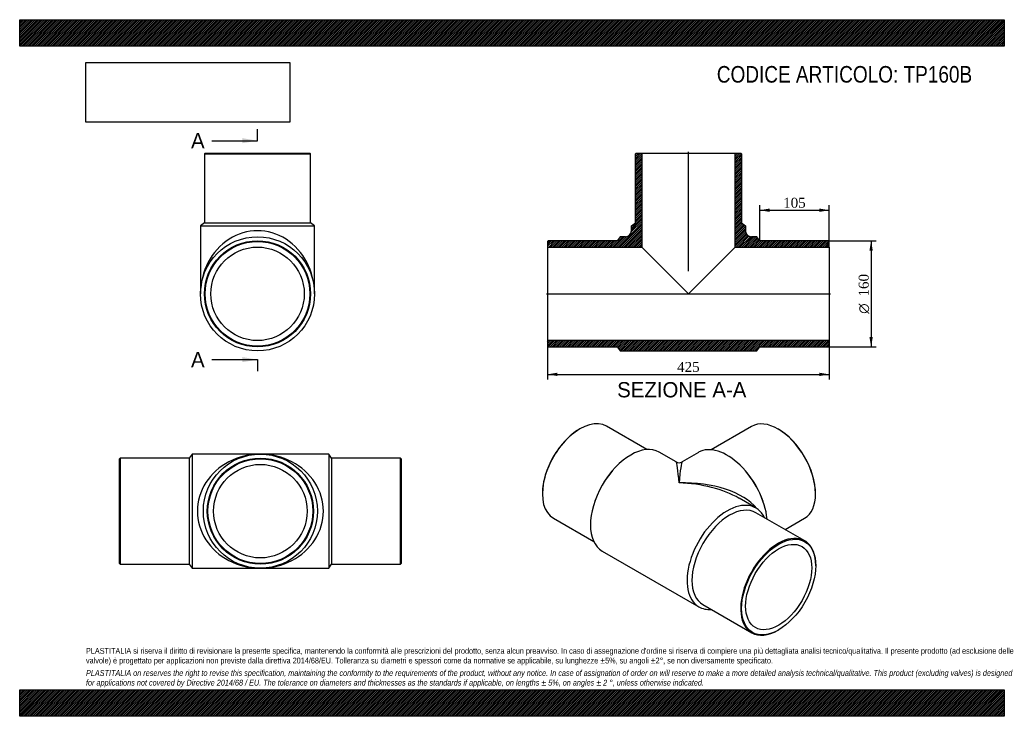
# Model space of a CAD drawing. Header units: millimetres. Extents: x 0 to 1485, y 0 to 1050.
import ezdxf
from ezdxf.enums import TextEntityAlignment as Align
from ezdxf.lldxf.tags import DXFTag

# ---------------------------------------------------------------- set-up
doc = ezdxf.new("R2010")
doc.units = ezdxf.units.MM
doc.header["$LTSCALE"] = 5
for name, color, linetype in [('Default', 7, 'Continuous'), ('DV4_Default', 7, 'Continuous'), ('TP160B', 7, 'Continuous')]:
    doc.layers.add(name, color=color, linetype=linetype)
doc.styles.add('SEACAD_Solid_Edge_ANSI', font='seans.ttf')
doc.styles.add('SEACAD_Solid_Edge_ANSI1_Symbols', font='semeca1.ttf')
doc.styles.add('SEACAD_Times_New_Roman', font='times.ttf')
tags = doc.linetypes.add('CENTER2', pattern=[28.575, 19.05, -3.175, 3.175, -3.175]).pattern_tags.tags
tags[10:11] = [DXFTag(74, 4), DXFTag(75, 0), DXFTag(340, '0'), DXFTag(46, 0.0), DXFTag(50, 0.0), DXFTag(44, 0.0), DXFTag(45, 0.0)]
tags[8:9] = [DXFTag(74, 4), DXFTag(75, 0), DXFTag(340, '0'), DXFTag(46, 0.0), DXFTag(50, 0.0), DXFTag(44, 0.0), DXFTag(45, 0.0)]
tags[6:7] = [DXFTag(74, 4), DXFTag(75, 0), DXFTag(340, '0'), DXFTag(46, 0.0), DXFTag(50, 0.0), DXFTag(44, 0.0), DXFTag(45, 0.0)]
tags[4:5] = [DXFTag(74, 4), DXFTag(75, 0), DXFTag(340, '0'), DXFTag(46, 0.0), DXFTag(50, 0.0), DXFTag(44, 0.0), DXFTag(45, 0.0)]
doc.dimstyles.new('ANSImm', dxfattribs={"dimtxt": 15, "dimasz": 15, "dimexe": 7.5, "dimexo": 0, "dimgap": 3.75, "dimtad": 1, "dimdsep": 46, "dimtxsty": 'SEACAD_Times_New_Roman', "dimblk1": '_SE_FILLED', "dimblk2": '_SE_FILLED', "dimsah": 1, "dimcen": 7.5, "dimazin": 0, "dimtfac": 0.85, "dimtdec": 3, "dimtofl": 0, "dimtmove": 0, "dimatfit": 3, "dimfxl": 1, "dimarcsym": 0})
picture_1 = doc.add_image_def('image1.jpg', size_in_pixel=(4302, 1260))

# ---------------------------------------------------------------- blocks, each defined once
blk = doc.blocks.new('SE')
at = {"layer": 'TP160B', "color": 7, "linetype": 'Continuous'}
for p, q in [((151.5, 389.2), (150.5, 388.2)), ((150.5, 230.2), (150.5, 388.2)), ((151.5, 389.2), (151.5, 229.2)), ((255.5, 389.2), (151.5, 389.2)), ((260, 395.2), (255.5, 389.2)), ((255.5, 389.2), (255.5, 229.2)), ((260, 395.2), (260, 223.2)), ((363, 395.2), (260, 395.2)), ((466, 395.2), (363, 395.2)), ((466, 395.2), (466, 223.2)), ((470.5, 389.2), (466, 395.2)), ((470.5, 389.2), (470.5, 229.2)), ((574.5, 389.2), (470.5, 389.2)), ((574.5, 229.2), (574.5, 389.2)), ((575.5, 388.2), (574.5, 389.2)), ((575.5, 388.2), (575.5, 230.2)), ((150.5, 230.2), (151.5, 229.2)), ((151.5, 229.2), (255.5, 229.2)), ((255.5, 229.2), (260, 223.2)), ((260, 223.2), (363, 223.2)), ((363, 223.2), (466, 223.2)), ((466, 223.2), (470.5, 229.2)), ((470.5, 229.2), (574.5, 229.2)), ((574.5, 229.2), (575.5, 230.2))]:
    blk.add_line(p, q, dxfattribs=at)
for radius in [86, 80, 79, 70.5]:
    blk.add_circle((363, 309.2), radius, dxfattribs=at)
for major_axis in [(95, 0), (-95, 0)]:
    blk.add_ellipse((363, 309.2), major_axis=major_axis, ratio=0.905263, start_param=1.570796, end_param=4.712389, dxfattribs=at)
blk = doc.blocks.new('SE1')
at = {"layer": 'TP160B', "color": 7, "linetype": 'Continuous'}
for p, q in [((844.9, 433.2), (844.2, 432.8)), ((945.9, 402), (884.9, 437.2)), ((1103.7, 436.9), (1042.7, 401.8)), ((1144.4, 432.6), (1143.7, 433)), ((990, 383.4), (964.6, 398.1)), ((1023.9, 397.8), (999, 383.4)), ((895.4, 371.8), (894.1, 370.3)), ((1094.5, 370.1), (1093.2, 371.6)), ((788.3, 336), (788.3, 335.2)), ((1110.3, 314), (1085, 328.6)), ((1200.2, 335), (1200.2, 335.8)), ((867.4, 324.1), (866.8, 322.2)), ((1121.8, 322), (1121.2, 323.9)), ((804.9, 298.6), (865.9, 263.4)), ((1184, 264.5), (1110.5, 306.9)), ((1154.5, 281.5), (1183.7, 298.4)), ((878.6, 249.1), (1024.3, 165)), ((1200.6, 227), (1200.6, 227.8)), ((1030.5, 168.4), (1104, 125.9)), ((1144, 129.9), (1144.7, 130.3))]:
    blk.add_line(p, q, dxfattribs=at)
blk.add_arc((994.5, 391.2), 9, 240.478, 299.8864, dxfattribs=at)
for centre, major_axis, ratio, start_param, end_param in [((844.9, 367.9), (40, 69.3), 0.57735, 0, 3.141593), ((1143.7, 367.7), (-40, 69.3), 0.57735, 3.141593, 6.283185), ((844.2, 368.3), (-39.5, -68.4), 0.57735, 3.926991, 5.497787), ((1144.4, 368.1), (39.5, -68.4), 0.57735, 0.785398, 2.356194), ((921.6, 323.6), (-43, -74.5), 0.57735, 3.141593, 6.283185), ((1066.9, 323.4), (-43, 74.5), 0.57735, 4.050996, 6.283185), ((994.5, 281.5), (4.6, -101.9), 0.042918, 2.328758, 3.114157), ((994.5, 281.5), (-4.6, -101.9), 0.042918, 3.169029, 3.954427), ((918.5, 325.4), (-40, -69.3), 0.57735, 4.372552, 5.052226), ((1070.1, 325.2), (-40, 69.3), 0.57735, 4.372552, 5.052226), ((994.5, 281.5), (-128, -5.3), 0.547996, 3.532857, 4.689898), ((994.5, 281.5), (-128, 5.3), 0.547996, 3.949482, 4.73488), ((1067.3, 239.5), (-43, -74.5), 0.57735, 2.765842, 6.283185), ((1070.5, 237.6), (-40, -69.3), 0.57735, 3.141593, 6.283185), ((1144, 195.2), (-40, -69.3), 0.57735, 2.356194, 6.283185), ((1067.3, 239.5), (-43, -74.5), 0.57735, 0, 0.37575), ((1144, 195.2), (-40, -69.3), 0.57735, 0, 0.785398)]:
    blk.add_ellipse(centre, major_axis=major_axis, ratio=ratio, start_param=start_param, end_param=end_param, dxfattribs=at)
for major_axis in [(39.5, 68.4), (-35.2, -61.1)]:
    blk.add_ellipse((1144.7, 194.8), major_axis=major_axis, ratio=0.57735, dxfattribs=at)
blk = doc.blocks.new('SE2')
at = {"layer": 'TP160B', "color": 7, "linetype": 'Continuous'}
for p, q in [((279.7, 848.8), (278.7, 847.8)), ((278.7, 847.8), (438.7, 847.8)), ((278.7, 847.8), (278.7, 743.8)), ((279.7, 848.8), (437.7, 848.8)), ((438.7, 847.8), (437.7, 848.8)), ((438.7, 743.8), (438.7, 847.8)), ((278.7, 743.8), (272.7, 739.3)), ((278.7, 743.8), (438.7, 743.8)), ((444.7, 739.3), (438.7, 743.8)), ((272.7, 739.3), (444.7, 739.3)), ((272.7, 739.3), (272.7, 636.8)), ((444.7, 636.8), (444.7, 739.3))]:
    blk.add_line(p, q, dxfattribs=at)
for radius in [86, 80, 79, 70.5]:
    blk.add_circle((358.7, 636.8), radius, dxfattribs=at)
blk.add_ellipse((358.7, 636.8), major_axis=(0, -95), ratio=0.905263, start_param=1.570796, end_param=4.712389, dxfattribs=at)
blk = doc.blocks.new('SE4')
at = {"color": 7, "linetype": 'Continuous', "style": 'SEACAD_Solid_Edge_ANSI'}
blk.add_text('A', height=23, dxfattribs=at).set_placement((258.4, 879.1), align=Align.TOP_LEFT)
blk = doc.blocks.new('SE5')
at = {"color": 7, "linetype": 'Continuous', "style": 'SEACAD_Solid_Edge_ANSI'}
blk.add_text('A', height=23, dxfattribs=at).set_placement((258.4, 549.1), align=Align.TOP_LEFT)
blk = doc.blocks.new('SEANNOT_GROUP')
at = {"linetype": 'Continuous'}
blk.add_hatch(color=7, dxfattribs=at).paths.add_polyline_path([(335.7, 863.8), (358.7, 867.6), (335.7, 871.5)])
at = {"color": 7, "linetype": 'Continuous'}
blk.add_lwpolyline([(289.7, 867.6), (358.7, 867.6)], dxfattribs=at)
blk = doc.blocks.new('SEANNOT_GROUP1')
at = {"linetype": 'Continuous'}
blk.add_hatch(color=7, dxfattribs=at).paths.add_polyline_path([(335.7, 533.8), (358.7, 537.6), (335.7, 541.5)])
at = {"color": 7, "linetype": 'Continuous'}
blk.add_lwpolyline([(289.7, 537.6), (358.7, 537.6)], dxfattribs=at)
blk = doc.blocks.new('SE3')
at = {"layer": 'Default', "color": 7, "linetype": 'CENTER2'}
for p, q in [((358.7, 867.6), (358.7, 884.9)), ((358.7, 537.6), (358.7, 520.4))]:
    blk.add_line(p, q, dxfattribs=at)
at = {"layer": 'Default', "color": 7, "linetype": 'CENTER2', "const_width": 0.0001}
blk.add_lwpolyline([(358.7, 867.6), (358.7, 537.6)], dxfattribs=at)
at = {"layer": 'Default'}
for name in ['SE4', 'SEANNOT_GROUP', 'SE5', 'SEANNOT_GROUP1']:
    blk.add_blockref(name, (0, 0), dxfattribs=at)
blk = doc.blocks.new('SE6')
at = {"layer": 'TP160B', "linetype": 'Continuous'}
h = blk.add_hatch(dxfattribs=at)
h.set_pattern_fill('LINE', scale=0.629921, angle=45, style=0)
edge = h.paths.add_edge_path()
edge.add_line((928.6, 743.8), (922.6, 739.3))
edge.add_line((922.6, 739.3), (922.6, 731.8))
edge.add_arc((913.6, 731.8), 9, 270, 360, ccw=False)
edge.add_line((913.6, 722.8), (905.6, 722.8))
edge.add_line((905.6, 722.8), (901.1, 716.8))
edge.add_line((901.1, 716.8), (797.1, 716.8))
edge.add_line((797.1, 716.8), (796.1, 715.8))
edge.add_line((796.1, 715.8), (796.1, 707.3))
edge.add_line((796.1, 707.3), (938.1, 707.3))
edge.add_line((938.1, 707.3), (938.1, 848.8))
edge.add_line((938.1, 848.8), (929.6, 848.8))
edge.add_line((929.6, 848.8), (928.6, 847.8))
edge.add_line((928.6, 847.8), (928.6, 743.8))
h = blk.add_hatch(dxfattribs=at)
h.set_pattern_fill('LINE', scale=0.629921, angle=45, style=0)
edge = h.paths.add_edge_path()
edge.add_line((1088.6, 743.8), (1088.6, 847.8))
edge.add_line((1088.6, 847.8), (1087.6, 848.8))
edge.add_line((1087.6, 848.8), (1079.1, 848.8))
edge.add_line((1079.1, 848.8), (1079.1, 707.3))
edge.add_line((1079.1, 707.3), (1221.1, 707.3))
edge.add_line((1221.1, 707.3), (1221.1, 715.8))
edge.add_line((1221.1, 715.8), (1220.1, 716.8))
edge.add_line((1220.1, 716.8), (1116.1, 716.8))
edge.add_line((1116.1, 716.8), (1111.6, 722.8))
edge.add_line((1111.6, 722.8), (1103.6, 722.8))
edge.add_arc((1103.6, 731.8), 9, 180, 270, ccw=False)
edge.add_line((1094.6, 731.8), (1094.6, 739.3))
edge.add_line((1094.6, 739.3), (1088.6, 743.8))
h = blk.add_hatch(dxfattribs=at)
h.set_pattern_fill('LINE', scale=0.629921, angle=45, style=0)
h.paths.add_polyline_path([(1221.1, 557.8), (1221.1, 566.3), (796.1, 566.3), (796.1, 557.8), (797.1, 556.8), (901.1, 556.8), (905.6, 550.8), (1111.6, 550.8), (1116.1, 556.8), (1220.1, 556.8)])
at = {"layer": 'DV4_Default', "color": 7, "linetype": 'CENTER2'}
for p, q in [((1008.6, 671), (1008.6, 850.6)), ((794.3, 636.8), (1222.8, 636.8))]:
    blk.add_line(p, q, dxfattribs=at)
at = {"layer": 'TP160B', "color": 7, "linetype": 'Continuous'}
for p, q in [((928.6, 847.8), (929.6, 848.8)), ((928.6, 743.8), (928.6, 847.8)), ((929.6, 848.8), (938.1, 848.8)), ((938.1, 848.8), (1079.1, 848.8)), ((938.1, 848.8), (938.1, 707.3)), ((1079.1, 848.8), (1087.6, 848.8)), ((1079.1, 707.3), (1079.1, 848.8)), ((1087.6, 848.8), (1088.6, 847.8)), ((1088.6, 847.8), (1088.6, 743.8)), ((922.6, 739.3), (928.6, 743.8)), ((1088.6, 743.8), (1094.6, 739.3)), ((922.6, 731.8), (922.6, 739.3)), ((1094.6, 739.3), (1094.6, 731.8)), ((796.1, 715.8), (797.1, 716.8)), ((796.1, 715.8), (796.1, 707.3)), ((901.1, 716.8), (797.1, 716.8)), ((905.6, 722.8), (901.1, 716.8)), ((913.6, 722.8), (905.6, 722.8)), ((1111.6, 722.8), (1103.6, 722.8)), ((1116.1, 716.8), (1111.6, 722.8)), ((1220.1, 716.8), (1116.1, 716.8)), ((1220.1, 716.8), (1221.1, 715.8)), ((1221.1, 707.3), (1221.1, 715.8)), ((796.1, 707.3), (796.1, 566.3)), ((796.1, 707.3), (938.1, 707.3)), ((938.1, 707.3), (1008.6, 636.8)), ((1008.6, 636.8), (1079.1, 707.3)), ((1079.1, 707.3), (1221.1, 707.3)), ((1221.1, 707.3), (1221.1, 566.3)), ((1221.1, 566.3), (796.1, 566.3)), ((796.1, 566.3), (796.1, 557.8)), ((1221.1, 557.8), (1221.1, 566.3)), ((797.1, 556.8), (796.1, 557.8)), ((797.1, 556.8), (901.1, 556.8)), ((901.1, 556.8), (905.6, 550.8)), ((905.6, 550.8), (1111.6, 550.8)), ((1111.6, 550.8), (1116.1, 556.8)), ((1116.1, 556.8), (1220.1, 556.8)), ((1221.1, 557.8), (1220.1, 556.8))]:
    blk.add_line(p, q, dxfattribs=at)
for centre, start, end in [((913.6, 731.8), 270, 0), ((1103.6, 731.8), 180, 270)]:
    blk.add_arc(centre, 9, start, end, dxfattribs=at)
blk = doc.blocks.new('DMBLK19')
at = {"layer": 'Default', "linetype": 'Continuous'}
for points in [[(811.1, 512.9), (811.1, 517.9), (796.1, 515.4)], [(1206.1, 512.9), (1221.1, 515.4), (1206.1, 517.9)]]:
    blk.add_hatch(color=7, dxfattribs=at).paths.add_polyline_path(points)
at = {"layer": 'Default', "color": 7, "linetype": 'Continuous'}
for p, q in [((796.1, 566.3), (796.1, 507.9)), ((1221.1, 566.3), (1221.1, 507.9)), ((796.1, 515.4), (1221.1, 515.4))]:
    blk.add_line(p, q, dxfattribs=at)
at = {"layer": 'Default', "color": 7, "linetype": 'Continuous', "style": 'SEACAD_Times_New_Roman'}
blk.add_text('425', height=15, dxfattribs=at).set_placement((991.5, 534.1), align=Align.TOP_LEFT)
blk = doc.blocks.new('_SE_FILLED')
at = {"color": 0}
blk.add_line((0, 0), (-1, 0), dxfattribs=at)
blk.add_solid([(0, 0), (-1, -0.1665), (-1, 0.1665), (0, 0)], dxfattribs=at)
blk = doc.blocks.new('DMBLK20')
at = {"layer": 'Default', "linetype": 'Continuous'}
for points in [[(1131.1, 765.3), (1116.1, 762.8), (1131.1, 760.3)], [(1206.1, 765.3), (1206.1, 760.3), (1221.1, 762.8)]]:
    blk.add_hatch(color=7, dxfattribs=at).paths.add_polyline_path(points)
at = {"layer": 'Default', "color": 7, "linetype": 'Continuous'}
for p, q in [((1116.1, 716.8), (1116.1, 770.3)), ((1116.1, 762.8), (1221.1, 762.8)), ((1221.1, 711.6), (1221.1, 770.3))]:
    blk.add_line(p, q, dxfattribs=at)
at = {"layer": 'Default', "color": 7, "linetype": 'Continuous', "style": 'SEACAD_Times_New_Roman'}
blk.add_text('105', height=15, dxfattribs=at).set_placement((1151.5, 781.6), align=Align.TOP_LEFT)
blk = doc.blocks.new('GDimGGroup')
at = {"layer": 'Default', "linetype": 'Continuous'}
for points in [[(1286.6, 701.8), (1284.1, 716.8), (1281.6, 701.8)], [(1286.6, 571.8), (1281.6, 571.8), (1284.1, 556.8)]]:
    blk.add_hatch(color=7, dxfattribs=at).paths.add_polyline_path(points)
at = {"layer": 'Default', "color": 7, "linetype": 'Continuous'}
for p, q in [((1220.1, 716.8), (1291.6, 716.8)), ((1284.1, 716.8), (1284.1, 556.8)), ((1220.1, 556.8), (1291.6, 556.8))]:
    blk.add_line(p, q, dxfattribs=at)
for s, style, p in [('160', 'SEACAD_Times_New_Roman', (1265.4, 632.8)), ('O', 'SEACAD_Solid_Edge_ANSI1_Symbols', (1265.4, 606.7))]:
    blk.add_text(s, height=15, rotation=90, dxfattribs=dict(at, style=style)).set_placement(p, align=Align.TOP_LEFT)

msp = doc.modelspace()

# ---------------------------------------------------------------- hatches: boundary and pattern name
at = {"layer": 'Default', "linetype": 'Continuous'}
h = msp.add_hatch(dxfattribs=at)
h.set_pattern_fill('LINE', scale=0.629921, angle=45, style=0)
h.paths.add_polyline_path([(1485, 1010), (1485, 1050), (0, 1050), (0, 1010)])
for points in [[(1485, 1010), (1485, 1050), (0, 1050), (0, 1010)], [(1485, 0), (1485, 40), (0, 40), (0, 0)]]:
    msp.add_hatch(color=7, dxfattribs=at).paths.add_polyline_path(points)
h = msp.add_hatch(dxfattribs=at)
h.set_pattern_fill('LINE', scale=0.629921, angle=45, style=0)
h.paths.add_polyline_path([(1485, 0), (1485, 40), (0, 40), (0, 0)])

# ---------------------------------------------------------------- linework, layer by layer
at = {"layer": 'Default', "color": 7, "linetype": 'Continuous'}
for p, q in [((0, 1050), (1485, 1050)), ((0, 1010), (0, 1050)), ((1485, 1050), (1485, 1010)), ((1485, 1010), (0, 1010)), ((0, 40), (1485, 40)), ((0, 0), (0, 40)), ((1485, 40), (1485, 0)), ((1485, 0), (0, 0))]:
    msp.add_line(p, q, dxfattribs=at)

# ---------------------------------------------------------------- block references
at = {"layer": 'Default'}
for name in ['SE3', 'SE2', 'SE6', 'GDimGGroup', 'SE1', 'SE']:
    msp.add_blockref(name, (0, 0), dxfattribs=at)

# ---------------------------------------------------------------- texts
at = {"layer": 'Default', "color": 7, "linetype": 'Continuous', "style": 'SEACAD_Solid_Edge_ANSI'}
msp.add_text('SEZIONE A-A', height=23, dxfattribs=at).set_placement((901.122, 503.741), align=Align.TOP_LEFT)
at = {"layer": 'Default', "attachment_point": 1}
for s, insert, char_height, width in [('{\\fArial Narrow|b0||i0||c0|p34;\\C7;\\H25.;\\W1.;CODICE ARTICOLO: TP160B}', (1051.431, 980.168), 25, 415.34893), ("{\\fArial Narrow|b0||i0||c0|p34;\\C7;\\H8.75;\\W1.;PLASTITALIA si riserva il diritto di revisionare la presente specifica, mantenendo la conformità alle prescrizioni del prodotto, senza alcun preavviso. In caso di assegnazione d'ordine si riserva di compiere una più dettagliata analisi tecnico/qualitativa. Il presente prodotto (ad esclusione delle \\P}{\\fArial Narrow|b0||i0||c0|p34;\\C7;\\H8.75;\\W1.;valvole) è progettato per applicazioni non previste dalla direttiva 2014/68/EU. Tolleranza su diametri e spessori come da normative se applicabile, su lunghezze ±5%, su angoli ±2°, se non diversamente specificato.\\P}{\\fArial Narrow|b0||i0||c0|p34;\\C7;\\H2.5;\\W1.;   \\P}{\\fArial Narrow|b0||i1||c0|p34;\\C7;\\H8.75;\\W1.;PLASTITALIA on reserves the right to revise this specification, maintaining the conformity to the requirements of the product, without any notice. In case of assignation of order on will reserve to make a more detailed analysis technical/qualitative. This product (excluding valves) is designed \\P}{\\fArial Narrow|b0||i1||c0|p34;\\C7;\\H8.75;\\W1.;for applications not covered by Directive 2014/68 / EU. The tolerance on diameters and thicknesses as the standards if applicable, on lengths ± 5%, on angles ± 2 °, unless otherwise indicated.\\P}", (100, 103.012), 8.75, 1285)]:
    msp.add_mtext(s, dxfattribs=dict(at, insert=insert, char_height=char_height, width=width))

# ---------------------------------------------------------------- dimensions: what is measured, and where the dimension line sits
at = {"layer": 'Default', "color": 7, "linetype": 'Continuous'}
dim = msp.add_linear_dim(base=(1221.081, 762.816), p1=(1116.081, 716.835), p2=(1221.081, 711.585), text='\\A1;<>', dimstyle='ANSImm', dxfattribs=at)
dim.commit()
dim.dimension.update_dxf_attribs({"geometry": 'DMBLK20', "text_midpoint": (1168.581, 762.816), "dimtype": 160})
dim = msp.add_linear_dim(base=(796.081, 515.36), p1=(796.081, 566.335), p2=(1221.081, 566.335), angle=360, text='\\A1;<>', dimstyle='ANSImm', dxfattribs=at)
dim.commit()
dim.dimension.update_dxf_attribs({"geometry": 'DMBLK19', "text_midpoint": (1008.581, 515.36), "dimtype": 161})

# ---------------------------------------------------------------- pictures from other files: only their frames are drawn
image = msp.add_image(picture_1, insert=(100, 895.516), size_in_units=(307.286, 90))
image.dxf.flags = 7

doc.saveas('drawing.dxf')
